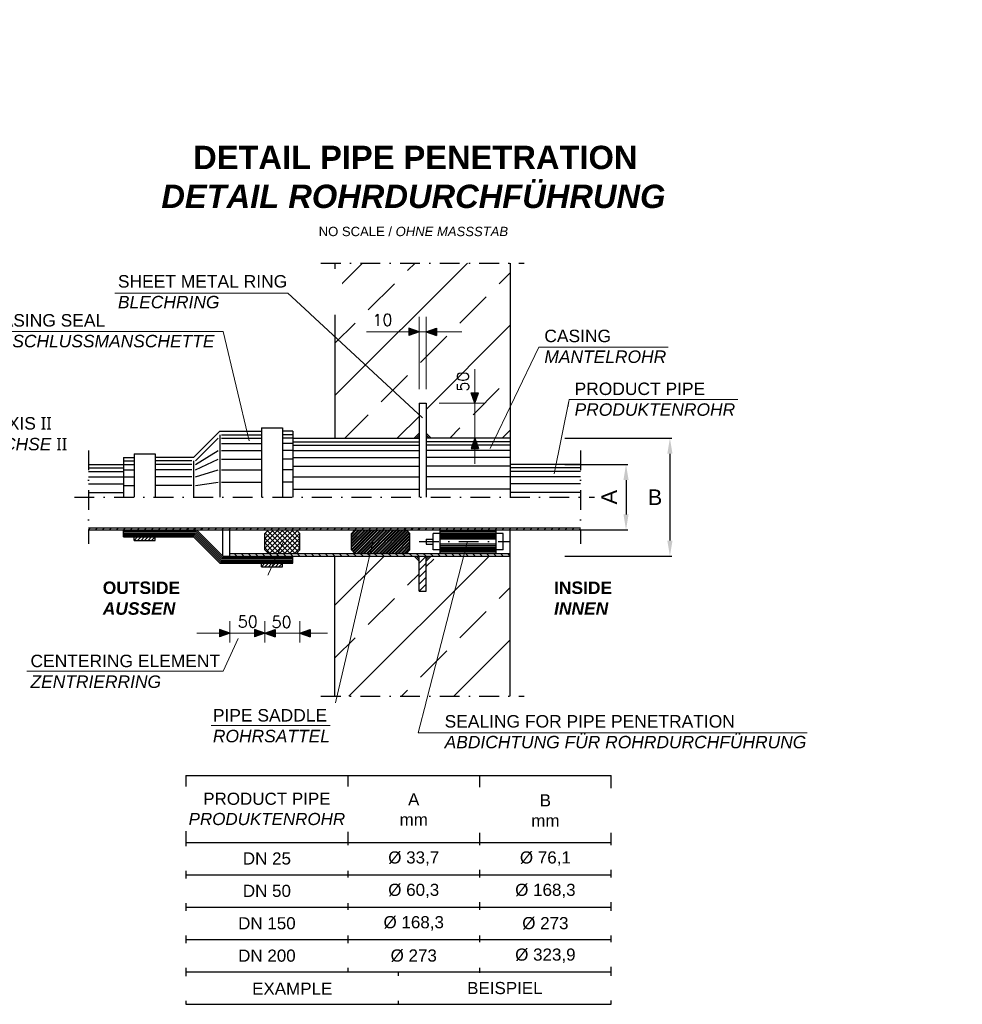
# Model space of a CAD drawing. Header units: millimetres. Extents: x -48448 to 452754, y -13941 to 17062.
# Tile 35 of 256: x -5018 to 1033, y -7726 to -1403. Entities that reach past the tile are written whole.
import ezdxf

# ---------------------------------------------------------------- set-up
doc = ezdxf.new("R2010")
doc.units = ezdxf.units.MM
doc.linetypes.add('ACAD_ISO10W100', pattern=[18, 12, -3, 0, -3])
doc.linetypes.add('DASHDOT', pattern=[25.4, 12.7, -6.35, 0, -6.35])
doc.layers.add('Beschriftung', color=7, linetype='Continuous')
doc.layers.add('Detail Rohrdurchführung', color=7, linetype='Continuous')
doc.styles.add('Arial_Standard', font='arial.ttf')
doc.styles.add('LBB3.5M1000', font='isocp.shx', dxfattribs={"height": 3.5})
doc.styles.add('ROMANS', font='ROMANS', dxfattribs={"height": 0.2})
doc.dimstyles.new('DIN', dxfattribs={"dimtxt": 2.5, "dimasz": 2.5, "dimexe": 1.25, "dimexo": 0.625, "dimtad": 1, "dimtih": 1, "dimdec": 4, "dimdsep": 46, "dimlunit": 6, "dimtxsty": 'Standard', "dimcen": 2.5, "dimadec": 0, "dimazin": 0, "dimtfac": 1, "dimtdec": 4, "dimtmove": 0, "dimatfit": 3, "dimfxl": 0, "dimtvp": 1, "dimtolj": 1, "dimtzin": 0, "dimarcsym": 0})

# ---------------------------------------------------------------- blocks, each defined once
blk = doc.blocks.new('*D68')
at = {"layer": 'DEFPOINTS', "color": 0, "linetype": 'Continuous', "ltscale": 10, "transparency": 16777216}
for p in [(-1868.9, -4090.4), (-1868.9, -4847.7), (-844.1, -4847.7)]:
    blk.add_point(p, dxfattribs=at)
at = {"layer": 'Detail Rohrdurchführung', "color": 0, "linetype": 'Continuous', "lineweight": -2, "ltscale": 10, "transparency": 16777216}
for p, q in [((-1518.9, -4090.4), (-831.6, -4090.4)), ((-844.1, -4190.4), (-844.1, -4747.7)), ((-1518.9, -4847.7), (-831.6, -4847.7))]:
    blk.add_line(p, q, dxfattribs=at)
at = {"layer": 'Detail Rohrdurchführung', "color": 0, "linetype": 'Continuous', "ltscale": 10, "transparency": 16777216}
for points in [[(-860.8, -4190.4), (-827.5, -4190.4), (-844.1, -4090.4)], [(-860.8, -4747.7), (-827.5, -4747.7), (-844.1, -4847.7)]]:
    blk.add_solid(points, dxfattribs=at)
at = {"layer": 'Detail Rohrdurchführung', "color": 0, "linetype": 'Continuous', "lineweight": 5, "ltscale": 10, "transparency": 16777216, "insert": (-939.8, -4469.1), "char_height": 100, "attachment_point": 5, "style": 'Arial_Standard'}
blk.add_mtext('\\A1;B', dxfattribs=at)
blk = doc.blocks.new('*D67')
at = {"layer": 'DEFPOINTS', "color": 0, "linetype": 'Continuous', "ltscale": 10, "transparency": 16777216}
for p in [(-1868.9, -4258.9), (-1868.9, -4679.2), (-1125.7, -4679.2)]:
    blk.add_point(p, dxfattribs=at)
at = {"layer": 'Detail Rohrdurchführung', "color": 0, "linetype": 'Continuous', "lineweight": -2, "ltscale": 10, "transparency": 16777216}
for p, q in [((-1518.9, -4258.9), (-1113.2, -4258.9)), ((-1125.7, -4358.9), (-1125.7, -4579.2)), ((-1518.9, -4679.2), (-1113.2, -4679.2))]:
    blk.add_line(p, q, dxfattribs=at)
at = {"layer": 'Detail Rohrdurchführung', "color": 0, "linetype": 'Continuous', "ltscale": 10, "transparency": 16777216}
for points in [[(-1142.3, -4358.9), (-1109, -4358.9), (-1125.7, -4258.9)], [(-1142.3, -4579.2), (-1109, -4579.2), (-1125.7, -4679.2)]]:
    blk.add_solid(points, dxfattribs=at)
at = {"layer": 'Detail Rohrdurchführung', "color": 0, "linetype": 'Continuous', "lineweight": 5, "ltscale": 10, "transparency": 16777216, "insert": (-1234.6, -4469.1), "char_height": 100, "attachment_point": 5, "rotation": 90, "style": 'Arial_Standard'}
blk.add_mtext('\\A1;A', dxfattribs=at)

msp = doc.modelspace()

# ---------------------------------------------------------------- hatches: boundary and pattern name
at = {"layer": 'Detail Rohrdurchführung', "linetype": 'Continuous'}
h = msp.add_hatch(color=256, dxfattribs=at)
h.paths.add_polyline_path([(-2453.868, -3406.377), (-2519.425, -3406.377), (-2519.431, -3430.053)])
h.paths.add_polyline_path([(-2519.419, -3382.668), (-2519.425, -3406.377), (-2453.868, -3406.377)])
h = msp.add_hatch(color=256, dxfattribs=at)
h.paths.add_polyline_path([(-2408.868, -3406.377), (-2343.312, -3406.377), (-2343.305, -3430.053)])
h.paths.add_polyline_path([(-2343.318, -3382.668), (-2343.312, -3406.377), (-2408.868, -3406.377)])
h = msp.add_hatch(color=256, dxfattribs=at)
h.paths.add_polyline_path([(-2096.463, -3865.397), (-2096.463, -3799.84), (-2072.788, -3799.834)])
h.paths.add_polyline_path([(-2120.173, -3799.847), (-2096.463, -3799.84), (-2096.463, -3865.397)])
at = {"layer": 'Detail Rohrdurchführung'}
h = msp.add_hatch(dxfattribs=at)
h.set_pattern_fill('ANSI32', color=256, scale=1.5, style=0)
h.set_pattern_definition([(45, (-29585.703, -17701.689), (-10.102788, 10.102788), []), (45, (-29578.968, -17701.689), (-10.102788, 10.102788), [])])
h.paths.add_polyline_path([(-2865.462, -4679.222), (-2887.962, -4701.722), (-2887.962, -4807.247), (-2865.462, -4829.747), (-2535.462, -4829.747), (-2512.962, -4807.247), (-2512.962, -4701.722), (-2535.462, -4679.222)])
at = {"layer": 'Detail Rohrdurchführung', "linetype": 'Continuous'}
h = msp.add_hatch(color=256, dxfattribs=at)
h.paths.add_polyline_path([(-3668.874, -5342.747), (-3734.431, -5342.747), (-3734.437, -5366.423)])
h.paths.add_polyline_path([(-3734.425, -5319.038), (-3734.431, -5342.747), (-3668.874, -5342.747)])
h = msp.add_hatch(color=256, dxfattribs=at)
h.paths.add_polyline_path([(-3443.874, -5342.747), (-3509.431, -5342.747), (-3509.437, -5366.423)])
h.paths.add_polyline_path([(-3509.425, -5319.038), (-3509.431, -5342.747), (-3443.874, -5342.747)])
h = msp.add_hatch(color=256, dxfattribs=at)
h.paths.add_polyline_path([(-3443.874, -5342.747), (-3378.318, -5342.747), (-3378.311, -5366.423)])
h.paths.add_polyline_path([(-3378.324, -5319.038), (-3378.318, -5342.747), (-3443.874, -5342.747)])
h = msp.add_hatch(color=256, dxfattribs=at)
h.paths.add_polyline_path([(-3218.874, -5342.747), (-3153.318, -5342.747), (-3153.311, -5366.423)])
h.paths.add_polyline_path([(-3153.324, -5319.038), (-3153.318, -5342.747), (-3218.874, -5342.747)])

# ---------------------------------------------------------------- linework, layer by layer
at = {"linetype": 'ACAD_ISO10W100', "lineweight": 18, "ltscale": 10}
msp.add_line((-5993.216, -4063.676), (-4742.027, -4063.676), dxfattribs=at)
at = {"layer": 'Detail Rohrdurchführung', "linetype": 'DASHDOT', "ltscale": 10}
for p, q in [((-3083.874, -2965.397), (-1778.871, -2965.397)), ((-2453.868, -4754.486), (-1868.874, -4754.477)), ((-3083.874, -5747.747), (-1778.871, -5747.747))]:
    msp.add_line(p, q, dxfattribs=at)
at = {"layer": 'Detail Rohrdurchführung', "linetype": 'Continuous', "lineweight": 5, "ltscale": 10}
for p, q in [((-2453.868, -3775.397), (-2453.868, -3310.397)), ((-2408.868, -3775.397), (-2408.868, -3310.397)), ((-2792.178, -3406.377), (-2179.353, -3406.377)), ((-2036.463, -3865.397), (-2324.901, -3865.397)), ((-3532.577, -5200.432), (-3325.211, -4754.485)), ((-2803.846, -4987.847), (-2750.132, -4756.441)), ((-2893.909, -5375.845), (-2803.846, -4987.847)), ((-3668.874, -5402.747), (-3668.874, -5016.497)), ((-3443.874, -5402.747), (-3443.874, -5016.497)), ((-3218.874, -5402.747), (-3218.874, -5016.497)), ((-3880.953, -5342.747), (-3042.441, -5342.747)), ((-3023.946, -5936.059), (-2893.909, -5375.845))]:
    msp.add_line(p, q, dxfattribs=at)
at = {"layer": 'Detail Rohrdurchführung', "linetype": 'Continuous'}
for p, q in [((-2519.419, -3382.668), (-2519.431, -3430.053)), ((-2453.868, -3406.377), (-2519.431, -3430.053)), ((-2453.868, -3406.377), (-2519.419, -3382.668)), ((-2408.868, -3406.377), (-2343.318, -3382.668)), ((-2408.868, -3406.377), (-2343.305, -3430.053)), ((-2343.318, -3382.668), (-2343.305, -3430.053)), ((-2120.173, -3799.847), (-2072.788, -3799.834)), ((-2096.463, -3865.397), (-2120.173, -3799.847)), ((-2096.463, -3865.397), (-2072.788, -3799.834)), ((-3734.425, -5319.038), (-3734.437, -5366.423)), ((-3668.874, -5342.747), (-3734.437, -5366.423)), ((-3668.874, -5342.747), (-3734.425, -5319.038)), ((-3509.425, -5319.038), (-3509.437, -5366.423)), ((-3443.874, -5342.747), (-3509.437, -5366.423)), ((-3443.874, -5342.747), (-3509.425, -5319.038)), ((-3443.874, -5342.747), (-3378.324, -5319.038)), ((-3443.874, -5342.747), (-3378.311, -5366.423)), ((-3378.324, -5319.038), (-3378.311, -5366.423)), ((-3218.874, -5342.747), (-3153.324, -5319.038)), ((-3218.874, -5342.747), (-3153.311, -5366.423)), ((-3153.324, -5319.038), (-3153.311, -5366.423)), ((-3950.867, -7517.602), (-1220.867, -7517.602))]:
    msp.add_line(p, q, dxfattribs=at)
at = {"layer": 'Detail Rohrdurchführung', "linetype": 'Continuous', "ltscale": 10}
for p, q in [((-2453.868, -3865.397), (-2408.868, -3865.397)), ((-3466.374, -4022.897), (-3331.374, -4022.897)), ((-4576.038, -4666.172), (-1418.871, -4666.172)), ((-4576.038, -4679.222), (-4562.988, -4666.172)), ((-4531.038, -4679.222), (-4517.988, -4666.172)), ((-4486.038, -4679.222), (-4472.988, -4666.172)), ((-4441.038, -4679.222), (-4427.988, -4666.172)), ((-4396.038, -4679.222), (-4382.988, -4666.172)), ((-4351.038, -4679.222), (-4337.988, -4666.172)), ((-4306.038, -4679.222), (-4292.988, -4666.172)), ((-4261.038, -4679.222), (-4247.988, -4666.172)), ((-4216.038, -4679.222), (-4202.988, -4666.172)), ((-4171.038, -4679.222), (-4157.988, -4666.172)), ((-4126.038, -4679.222), (-4112.988, -4666.172)), ((-4081.038, -4679.222), (-4067.988, -4666.172)), ((-4036.038, -4679.222), (-4022.988, -4666.172)), ((-3991.038, -4679.222), (-3977.988, -4666.172)), ((-3946.038, -4679.222), (-3932.988, -4666.172)), ((-3901.038, -4679.222), (-3887.988, -4666.172)), ((-3856.038, -4679.222), (-3842.988, -4666.172)), ((-3811.038, -4679.222), (-3797.988, -4666.172)), ((-3766.038, -4679.222), (-3752.988, -4666.172)), ((-3721.038, -4679.222), (-3707.988, -4666.172)), ((-3676.038, -4679.222), (-3662.988, -4666.172)), ((-3631.038, -4679.222), (-3617.988, -4666.172)), ((-3586.038, -4679.222), (-3572.988, -4666.172)), ((-3541.038, -4679.222), (-3527.988, -4666.172)), ((-3496.038, -4679.222), (-3482.988, -4666.172)), ((-3451.038, -4679.222), (-3437.988, -4666.172)), ((-3406.038, -4679.222), (-3392.988, -4666.172)), ((-3361.038, -4679.222), (-3347.988, -4666.172)), ((-3316.038, -4679.222), (-3302.988, -4666.172)), ((-3271.038, -4679.222), (-3257.988, -4666.172)), ((-3226.038, -4679.222), (-3212.988, -4666.172)), ((-3181.038, -4679.222), (-3167.988, -4666.172)), ((-3136.038, -4679.222), (-3122.988, -4666.172)), ((-3091.038, -4679.222), (-3077.988, -4666.172)), ((-3046.038, -4679.222), (-3032.988, -4666.172)), ((-3001.038, -4679.222), (-2987.988, -4666.172)), ((-2956.038, -4679.222), (-2942.988, -4666.172)), ((-2911.038, -4679.222), (-2897.988, -4666.172)), ((-2866.038, -4679.222), (-2852.988, -4666.172)), ((-2821.038, -4679.222), (-2807.988, -4666.172)), ((-2776.038, -4679.222), (-2762.988, -4666.172)), ((-2731.038, -4679.222), (-2717.988, -4666.172)), ((-2686.038, -4679.222), (-2672.988, -4666.172)), ((-2641.038, -4679.222), (-2627.988, -4666.172)), ((-2596.038, -4679.222), (-2582.988, -4666.172)), ((-2551.038, -4679.222), (-2537.988, -4666.172)), ((-2506.038, -4679.222), (-2492.988, -4666.172)), ((-2461.038, -4679.222), (-2447.988, -4666.172)), ((-2416.038, -4679.222), (-2402.988, -4666.172)), ((-2371.038, -4679.222), (-2357.988, -4666.172)), ((-2326.038, -4679.222), (-2312.988, -4666.172)), ((-2281.038, -4679.222), (-2267.988, -4666.172)), ((-2236.038, -4679.222), (-2222.988, -4666.172)), ((-2191.038, -4679.222), (-2177.988, -4666.172)), ((-2146.038, -4679.222), (-2132.988, -4666.172)), ((-2101.038, -4679.222), (-2087.988, -4666.172)), ((-2056.038, -4679.222), (-2042.988, -4666.172)), ((-2011.038, -4679.222), (-1997.988, -4666.172)), ((-1966.038, -4679.222), (-1952.988, -4666.172)), ((-1921.038, -4679.222), (-1907.988, -4666.172)), ((-1876.038, -4679.222), (-1862.988, -4666.172)), ((-1831.038, -4679.222), (-1817.988, -4666.172)), ((-1786.038, -4679.222), (-1772.988, -4666.172)), ((-1741.038, -4679.222), (-1727.988, -4666.172)), ((-1696.038, -4679.222), (-1682.988, -4666.172)), ((-1651.038, -4679.222), (-1637.988, -4666.172)), ((-1606.038, -4679.222), (-1592.988, -4666.172)), ((-1561.038, -4679.222), (-1547.988, -4666.172)), ((-1516.038, -4679.222), (-1502.988, -4666.172)), ((-1471.038, -4679.222), (-1457.988, -4666.172)), ((-1426.038, -4679.222), (-1418.871, -4672.055)), ((-4576.038, -4679.222), (-1418.871, -4679.222)), ((-4351.038, -4724.222), (-4351.038, -4679.222)), ((-4351.038, -4688.222), (-3886.128, -4688.222)), ((-4351.038, -4697.222), (-3889.854, -4697.222)), ((-4351.038, -4706.222), (-3893.586, -4706.222)), ((-4351.038, -4715.222), (-3897.312, -4715.222)), ((-4351.038, -4724.222), (-3901.038, -4724.222)), ((-4283.538, -4746.722), (-4283.538, -4724.222)), ((-4283.538, -4746.722), (-4261.038, -4724.222)), ((-4261.038, -4746.722), (-4238.538, -4724.222)), ((-4238.538, -4746.722), (-4216.038, -4724.222)), ((-4216.038, -4746.722), (-4193.538, -4724.222)), ((-4193.538, -4746.722), (-4171.038, -4724.222)), ((-4171.038, -4746.722), (-4148.538, -4724.222)), ((-4148.538, -4746.722), (-4148.538, -4724.222)), ((-3732.513, -4892.747), (-3901.038, -4724.222)), ((-3728.787, -4883.747), (-3897.312, -4715.222)), ((-3725.061, -4874.747), (-3893.586, -4706.222)), ((-3721.329, -4865.747), (-3889.854, -4697.222)), ((-3717.603, -4856.747), (-3886.128, -4688.222)), ((-3713.874, -4847.747), (-3882.399, -4679.222)), ((-3713.874, -4847.747), (-3713.874, -4679.222)), ((-3668.874, -4847.747), (-3668.874, -4679.222)), ((-3443.874, -4701.722), (-3421.374, -4679.222)), ((-3443.874, -4733.543), (-3389.553, -4679.222)), ((-3443.874, -4765.361), (-3357.735, -4679.222)), ((-3443.874, -4797.182), (-3325.914, -4679.222)), ((-3443.874, -4807.247), (-3443.874, -4701.722)), ((-3345.405, -4829.747), (-3443.874, -4731.281)), ((-3313.587, -4829.747), (-3442.74, -4700.594)), ((-3432.996, -4818.125), (-3294.096, -4679.222)), ((-3281.766, -4829.747), (-3426.831, -4684.682)), ((-3411.648, -4828.597), (-3262.277, -4679.222)), ((-3249.948, -4829.747), (-3400.473, -4679.222)), ((-3380.982, -4829.747), (-3235.914, -4684.682)), ((-3229.749, -4818.125), (-3368.652, -4679.222)), ((-3349.161, -4829.747), (-3220.005, -4700.591)), ((-3218.874, -4797.182), (-3336.834, -4679.222)), ((-3316.596, -4829), (-3218.874, -4731.278)), ((-3218.874, -4765.364), (-3305.013, -4679.222)), ((-3218.874, -4733.543), (-3273.195, -4679.222)), ((-3218.874, -4701.722), (-3241.374, -4679.222)), ((-3218.874, -4807.247), (-3218.874, -4701.722)), ((-2887.962, -4701.722), (-2865.462, -4679.222)), ((-2887.962, -4807.247), (-2887.962, -4701.722)), ((-2512.962, -4701.722), (-2535.462, -4679.222)), ((-2512.962, -4807.247), (-2512.962, -4701.722)), ((-2408.871, -4737.611), (-2363.871, -4737.611)), ((-2408.871, -4737.611), (-2408.871, -4771.358)), ((-2363.871, -4807.247), (-2363.871, -4701.722)), ((-2318.871, -4701.722), (-2363.871, -4701.722)), ((-2318.88, -4683.611), (-1958.877, -4683.602)), ((-2318.88, -4692.611), (-1958.877, -4692.602)), ((-2318.88, -4701.611), (-1958.877, -4701.602)), ((-2318.88, -4710.611), (-1958.877, -4710.602)), ((-2318.88, -4719.611), (-1958.877, -4719.602)), ((-2318.88, -4728.611), (-1958.877, -4728.602)), ((-2318.871, -4829.747), (-2318.871, -4679.222)), ((-1958.874, -4737.602), (-2318.871, -4737.608)), ((-1958.871, -4829.747), (-1958.871, -4679.222)), ((-1913.871, -4701.722), (-1958.871, -4701.722)), ((-1913.871, -4807.247), (-1913.871, -4701.722)), ((-1868.871, -5747.747), (-1868.871, -4679.222)), ((-4283.538, -4746.722), (-4148.538, -4746.722)), ((-3377.226, -4829.747), (-3443.874, -4763.099)), ((-3409.044, -4829.747), (-3443.874, -4794.92)), ((-3285.522, -4829.747), (-3218.874, -4763.099)), ((-3253.704, -4829.747), (-3218.874, -4794.917)), ((-2408.871, -4771.358), (-2363.871, -4771.358)), ((-2318.874, -4780.355), (-1958.871, -4780.346)), ((-2318.874, -4789.355), (-1958.871, -4789.346)), ((-2318.874, -4798.355), (-1958.871, -4798.346)), ((-1958.871, -4771.349), (-2318.871, -4771.355)), ((-3721.329, -4865.747), (-3263.874, -4865.747)), ((-3717.603, -4856.747), (-3263.874, -4856.747)), ((-3713.874, -4847.747), (-1868.871, -4847.747)), ((-3668.874, -4829.747), (-1868.871, -4829.747)), ((-3623.874, -4847.747), (-3641.874, -4829.747)), ((-3578.874, -4847.747), (-3596.874, -4829.747)), ((-3533.874, -4847.747), (-3551.874, -4829.747)), ((-3488.874, -4847.747), (-3506.874, -4829.747)), ((-3443.874, -4847.747), (-3461.874, -4829.747)), ((-3421.374, -4829.747), (-3443.874, -4807.247)), ((-3398.874, -4847.747), (-3416.874, -4829.747)), ((-3353.874, -4847.747), (-3371.874, -4829.747)), ((-3308.874, -4847.747), (-3326.874, -4829.747)), ((-3263.874, -4847.747), (-3281.874, -4829.747)), ((-3263.874, -4892.747), (-3263.874, -4847.747)), ((-3241.374, -4829.747), (-3218.874, -4807.247)), ((-3218.874, -4847.747), (-3236.874, -4829.747)), ((-3173.874, -4847.747), (-3191.874, -4829.747)), ((-3128.874, -4847.747), (-3146.874, -4829.747)), ((-3083.874, -4847.747), (-3101.874, -4829.747)), ((-3038.874, -4847.747), (-3056.874, -4829.747)), ((-2993.874, -4847.747), (-3011.874, -4829.747)), ((-2993.874, -5747.747), (-2993.874, -4847.747)), ((-2948.874, -4847.747), (-2966.874, -4829.747)), ((-2903.874, -4847.747), (-2921.874, -4829.747)), ((-2865.462, -4829.747), (-2887.962, -4807.247)), ((-2858.874, -4847.747), (-2876.874, -4829.747)), ((-2813.874, -4847.747), (-2831.874, -4829.747)), ((-2768.874, -4847.747), (-2786.874, -4829.747)), ((-2723.874, -4847.747), (-2741.874, -4829.747)), ((-2678.871, -4847.747), (-2696.871, -4829.747)), ((-2633.871, -4847.747), (-2651.871, -4829.747)), ((-2588.871, -4847.747), (-2606.871, -4829.747)), ((-2543.871, -4847.747), (-2561.871, -4829.747)), ((-2535.462, -4829.747), (-2512.962, -4807.247)), ((-2498.871, -4847.747), (-2516.871, -4829.747)), ((-2453.868, -4879.565), (-2485.689, -4847.747)), ((-2453.868, -4866.833), (-2472.957, -4847.747)), ((-2453.871, -4847.747), (-2471.871, -4829.747)), ((-2453.868, -4854.107), (-2460.228, -4847.747)), ((-2453.868, -5072.747), (-2453.868, -4847.747)), ((-2408.868, -4847.747), (-2453.868, -4892.747)), ((-2408.871, -4847.747), (-2426.871, -4829.747)), ((-2408.868, -5072.747), (-2408.868, -4847.747)), ((-2408.868, -4879.565), (-2377.047, -4847.747)), ((-2408.868, -4866.833), (-2389.779, -4847.747)), ((-2408.868, -4854.107), (-2402.508, -4847.747)), ((-2363.871, -4847.747), (-2381.871, -4829.747)), ((-2318.871, -4807.247), (-2363.871, -4807.247)), ((-2318.871, -4847.747), (-2336.871, -4829.747)), ((-2318.874, -4807.355), (-1958.871, -4807.346)), ((-2318.874, -4816.355), (-1958.871, -4816.346)), ((-2318.874, -4825.355), (-1958.871, -4825.346)), ((-2273.871, -4847.747), (-2291.871, -4829.747)), ((-2228.871, -4847.747), (-2246.871, -4829.747)), ((-2183.871, -4847.747), (-2201.871, -4829.747)), ((-2138.871, -4847.747), (-2156.871, -4829.747)), ((-2093.871, -4847.747), (-2111.871, -4829.747)), ((-2048.871, -4847.747), (-2066.871, -4829.747)), ((-2003.871, -4847.747), (-2021.871, -4829.747)), ((-1958.871, -4847.747), (-1976.871, -4829.747)), ((-1913.871, -4807.247), (-1958.871, -4807.247)), ((-1913.871, -4847.747), (-1931.871, -4829.747)), ((-1868.871, -4847.747), (-1886.871, -4829.747)), ((-3732.513, -4892.747), (-3263.874, -4892.747)), ((-3728.787, -4883.747), (-3263.874, -4883.747)), ((-3725.061, -4874.747), (-3263.874, -4874.747)), ((-3466.374, -4915.247), (-3466.374, -4892.747)), ((-3466.374, -4915.247), (-3443.874, -4892.747)), ((-3466.374, -4915.247), (-3331.374, -4915.247)), ((-3443.874, -4915.247), (-3421.374, -4892.747)), ((-3421.374, -4915.247), (-3398.874, -4892.747)), ((-3398.874, -4915.247), (-3376.374, -4892.747)), ((-3376.374, -4915.247), (-3353.874, -4892.747)), ((-3353.874, -4915.247), (-3331.374, -4892.747)), ((-3331.374, -4915.247), (-3331.374, -4892.747)), ((-2408.868, -4892.747), (-2453.868, -4937.747)), ((-2408.868, -4937.747), (-2453.868, -4982.747)), ((-2408.868, -4982.747), (-2453.868, -5027.747)), ((-2408.868, -5027.747), (-2453.868, -5072.747)), ((-2453.868, -5072.747), (-2408.868, -5072.747)), ((-3950.867, -6256.602), (-1220.867, -6256.602)), ((-3950.867, -6685.602), (-1220.867, -6685.602))]:
    msp.add_line(p, q, dxfattribs=at)
at = {"layer": 'Detail Rohrdurchführung', "ltscale": 10}
for p, q in [((-2585.867, -7725.602), (-2585.867, -7517.602)), ((-3950.867, -7725.602), (-1220.867, -7725.602))]:
    msp.add_line(p, q, dxfattribs=at)

# ---------------------------------------------------------------- texts
at = {"insert": (-7473.366, -2341.039), "char_height": 120, "width": 195.94711, "attachment_point": 1, "style": 'LBB3.5M1000', "bg_fill": 2}
msp.add_mtext('\\pi47.673;{\\fArial|b1|i0|c0|p34;D}', dxfattribs=at)
at = {"layer": 'Beschriftung', "attachment_point": 1, "style": 'LBB3.5M1000', "bg_fill": 2}
for s, insert, char_height, width in [('\\pi74.897;{\\fArial|b1|i0|c0|p34;GROUND PLAN\\L\\P\\pi221.06;\\fArial|b1|i1|c0|p34;\\lGRUNDRISS}', (-18332.719, -1169.659), 150, 1682.94636), ('{\\fArial|b0|i0|c0|p34;\\C256;CASING SEAL\\P\\fArial|b0|i1|c0|p34;ABSCHLUSSMANSCHETTE}', (-5214.058, -3293.384), 80, 1397.41521), ('{\\fArial|b0|i0|c0|p34;CASING\\P\\fArial|b0|i1|c0|p34;MANTELROHR}', (-1650.05, -3393.482), 80, 1397.41521), ('{\\fArial|b0|i0|c0|p34;PRODUCT PIPE\\P\\fArial|b0|i1|c0|p34;PRODUKTENROHR}', (-1455.83, -3733.012), 80, 1397.41521), ('{\\fArial|b1|i0|c0|p34;INSIDE\\P\\fArial|b1|i1|c0|p34;INNEN}', (-1587.594, -5010.605), 80, 1397.41521), ('{\\fArial|b0|i0|c0|p34;CENTERING ELEMENT\\P\\fArial|b0|i1|c0|p34;ZENTRIERRING}', (-4948.224, -5480.443), 80, 1397.41521), ('\\pi204.36;{\\fArial|b0|i0|c0|p34;EMERGENCY EXIT\\P\\pi304.68;\\fArial|b0|i1|c0|p34;NOTAUSGANG}', (-18577.721, -6956.755), 80, 1397.41521)]:
    msp.add_mtext(s, dxfattribs=dict(at, insert=insert, char_height=char_height, width=width))
at = {"layer": 'Detail Rohrdurchführung', "linetype": 'Continuous', "ltscale": 10, "style": 'ROMANS'}
for s, p in [('10', (-2753.46, -3367.827)), ('50', (-3617.931, -5304.995)), ('50', (-3400.761, -5308.388))]:
    msp.add_text(s, height=75, dxfattribs=at).set_placement(p)
msp.add_text('50', height=75, rotation=90, dxfattribs=at).set_placement((-2135.064, -3791.048))

# ---------------------------------------------------------------- next in the draw order: linework, layer by layer
at = {"layer": 'Detail Rohrdurchführung', "linetype": 'Continuous', "lineweight": 5, "ltscale": 10}
for p, q in [((-5237.957, -3405.692), (-3711.835, -3405.692)), ((-1684.933, -3505.772), (-855.798, -3505.772)), ((-1490.713, -3840.916), (-408.942, -3840.916)), ((-3711.835, -5585.93), (-3614.485, -5376.576)), ((-4970.749, -5585.93), (-3711.835, -5585.93))]:
    msp.add_line(p, q, dxfattribs=at)
at = {"layer": 'Detail Rohrdurchführung', "linetype": 'Continuous', "ltscale": 10}
for p, q in [((-3950.867, -6256.602), (-3950.867, -7725.602)), ((-2910.867, -6256.602), (-2910.867, -7517.602)), ((-1220.867, -7725.602), (-1220.867, -6256.602)), ((-2065.867, -6263.102), (-2065.867, -7524.102)), ((-3950.867, -6893.602), (-1220.867, -6893.602)), ((-3950.867, -7101.602), (-1220.867, -7101.602))]:
    msp.add_line(p, q, dxfattribs=at)
at = {"layer": 'Detail Rohrdurchführung', "linetype": 'Continuous'}
msp.add_line((-3950.867, -7309.602), (-1220.867, -7309.602), dxfattribs=at)
msp.add_line((-3950.867, -7309.602), (-1220.867, -7309.602), dxfattribs=at)

# ---------------------------------------------------------------- next in the draw order: texts
at = {"insert": (-5833.988, -2341.039), "char_height": 120, "width": 195.94711, "attachment_point": 1, "style": 'LBB3.5M1000', "bg_fill": 2}
msp.add_mtext('\\pi47.673;{\\fArial|b1|i0|c0|p34;D}', dxfattribs=at)
at = {"layer": 'Beschriftung', "char_height": 80, "attachment_point": 1, "style": 'LBB3.5M1000', "bg_fill": 2}
for s, insert, width in [('{\\fArial|b0|i0|c0|p34;TANK AXIS \\fSegoe UI|b0|i0|c0|p34;II\\fArial|b0|i0|c0|p34;\\P\\fArial|b0|i1|c0|p34;TANKACHSE \\fSegoe UI|b0|i0|c0|p34;II}', (-5497.288, -3954.709), 797.3307), ('{\\fArial|b1|i0|c0|p34;OUTSIDE\\P\\fArial|b1|i1|c0|p34;AUSSEN}', (-4484.435, -5010.605), 1397.41521), ('{\\fArial|b0|i0|c0|p34;\\C256;PIPE SADDLE\\P\\fArial|b0|i1|c0|p34;ROHRSATTEL}', (-3777.485, -5829.665), 1397.41521)]:
    msp.add_mtext(s, dxfattribs=dict(at, insert=insert, width=width))

# ---------------------------------------------------------------- next in the draw order: linework, layer by layer
at = {"layer": 'Detail Rohrdurchführung', "linetype": 'Continuous', "lineweight": 5, "ltscale": 10}
msp.add_line((-3789.049, -5936.059), (-3023.946, -5936.059), dxfattribs=at)

# ---------------------------------------------------------------- next in the draw order: texts
at = {"layer": 'Beschriftung', "attachment_point": 1, "style": 'LBB3.5M1000', "bg_fill": 2}
for s, insert, char_height, width in [('\\pi387.94;{\\fArial|b1|i0|c0|p34;SECTION\\L\\P\\pi383.65;\\fArial|b1|i1|c0|p34;\\lSCHNITT}', (-8854.021, -4143.164), 150, 1682.94636), ('{\\fArial|b0|i0|c0|p34;\\C256;SEALING FOR PIPE PENETRATION\\P\\fArial|b0|i1|c0|p34;ABDICHTUNG FÜR ROHRDURCHFÜHRUNG}', (-2290.099, -5868.355), 80, 2356.5487)]:
    msp.add_mtext(s, dxfattribs=dict(at, insert=insert, char_height=char_height, width=width))
at = {"layer": 'Detail Rohrdurchführung', "char_height": 78, "attachment_point": 5, "style": 'LBB3.5M1000', "bg_fill": 2}
for s, insert, width in [('{\\fArial|b0|i0|c0|p34;PRODUCT PIPE\\P\\fArial|b0|i1|c0|p34;PRODUKTENROHR}', (-3430.867, -6471.102), 1040), ('{\\fArial|b0|i0|c0|p34;\\C256;DN 25}', (-3430.867, -6789.602), 1040), ('{\\fArial|b0|i0|c0|p34;\\C256;DN 50}', (-3430.867, -6997.602), 1040), ('{\\fArial|b0|i0|c0|p34;\\C256;DN 150}', (-3430.867, -7205.602), 1040), ('{\\fArial|b0|i0|c0|p34;\\C256;DN 200}', (-3430.867, -7413.602), 1040), ('{\\fArial|b0|i0|c0|p34;EXAMPLE}', (-3268.367, -7624.852), 1365)]:
    msp.add_mtext(s, dxfattribs=dict(at, insert=insert, width=width))

# ---------------------------------------------------------------- next in the draw order: hatches: boundary and pattern name
at = {"layer": 'Detail Rohrdurchführung', "lineweight": 13}
h = msp.add_hatch(dxfattribs=at)
h.set_pattern_fill('ANSI33', color=256, scale=75, style=0)
h.set_pattern_definition([(45, (-12968.17, 1026.73), (-336.76, 336.76), []), (45, (-12631.4, 1026.73), (-336.76, 336.76), [238.125, -119.062])])
h.paths.add_polyline_path([(-2803.846, -4987.847), (-2771.326, -4847.747), (-2993.874, -4847.747), (-2993.874, -5747.747), (-2980.235, -5747.747), (-2893.909, -5375.845)])
h.paths.add_polyline_path([(-1868.871, -4847.747), (-2377.047, -4847.747), (-2408.868, -4879.565), (-2408.868, -5072.747), (-2453.868, -5072.747), (-2453.868, -4879.565), (-2485.689, -4847.747), (-2771.326, -4847.747), (-2803.846, -4987.847), (-2893.909, -5375.845), (-2980.235, -5747.747), (-1868.871, -5747.747)])
h.paths.add_polyline_path([(-2993.874, -3438.574), (-2993.874, -4090.397), (-2485.686, -4090.397), (-2453.868, -4058.576), (-2453.868, -3939.512)], flags=17)
h.paths.add_polyline_path([(-1868.871, -2965.397), (-2993.874, -2965.397), (-2993.874, -3438.574), (-2453.868, -3939.512), (-2453.868, -3865.397), (-2408.868, -3865.397), (-2408.868, -4058.576), (-2377.047, -4090.397), (-2096.463, -4090.397), (-2096.463, -3865.397), (-2120.173, -3799.847), (-2072.788, -3799.834), (-2096.463, -3865.397), (-2096.463, -4087.924), (-2095.57, -4090.397), (-1868.871, -4090.397)])
h.paths.add_polyline_path([(-2519.419, -3346.688), (-2453.868, -3370.397), (-2408.868, -3370.397), (-2343.318, -3346.688), (-2343.305, -3394.073), (-2408.868, -3370.397), (-2453.868, -3370.397), (-2519.431, -3394.073)], flags=16)
h.paths.add_polyline_path([(-2750.782, -3350.597), (-2602.567, -3350.597), (-2602.567, -3238.097), (-2750.782, -3238.097)], flags=24)
h.paths.add_polyline_path([(-2116.314, -3799.084), (-2116.314, -3640.155), (-2228.814, -3640.155), (-2228.814, -3799.084)], flags=24)
at = {"layer": 'Detail Rohrdurchführung', "linetype": 'Continuous'}
h = msp.add_hatch(color=256, dxfattribs=at)
h.paths.add_polyline_path([(-2096.463, -4090.397), (-2096.463, -4155.954), (-2072.788, -4155.96)])
h.paths.add_polyline_path([(-2120.173, -4155.948), (-2096.463, -4155.954), (-2096.463, -4090.397)])

# ---------------------------------------------------------------- next in the draw order: linework, layer by layer
at = {"layer": 'Detail Rohrdurchführung', "linetype": 'Continuous', "ltscale": 10}
for p, q in [((-2993.874, -2965.397), (-2993.874, -4090.397)), ((-1868.871, -2965.397), (-1868.871, -4469.072)), ((-2453.868, -3865.397), (-2453.868, -4469.072)), ((-2408.868, -3865.397), (-2408.868, -4469.072)), ((-3732.513, -4045.397), (-3901.038, -4213.922)), ((-3732.513, -4045.397), (-3466.374, -4045.397)), ((-3466.374, -4022.897), (-3466.374, -4469.072)), ((-3331.374, -4022.897), (-3331.374, -4469.072)), ((-3263.874, -4045.397), (-3331.374, -4045.397)), ((-3263.874, -4045.397), (-3263.874, -4469.072)), ((-3889.788, -4236.422), (-3743.763, -4090.397)), ((-3732.513, -4067.897), (-3732.513, -4469.072)), ((-3721.263, -4067.897), (-3466.374, -4067.897)), ((-3721.263, -4090.397), (-3466.374, -4090.397)), ((-3263.874, -4067.897), (-3331.374, -4067.897)), ((-3263.874, -4090.397), (-3331.374, -4090.397)), ((-3263.874, -4090.397), (-2453.868, -4090.397)), ((-2485.686, -4090.397), (-2453.868, -4058.576)), ((-2472.96, -4090.397), (-2453.868, -4071.305)), ((-2460.234, -4090.397), (-2453.868, -4084.031)), ((-2377.047, -4090.397), (-2408.868, -4058.576)), ((-2389.776, -4090.397), (-2408.868, -4071.305)), ((-2402.502, -4090.397), (-2408.868, -4084.031)), ((-1868.871, -4090.397), (-2408.868, -4090.397)), ((-3889.788, -4258.922), (-3743.763, -4169.147)), ((-3721.263, -4124.147), (-3466.374, -4124.147)), ((-3721.263, -4169.147), (-3466.374, -4169.147)), ((-3263.874, -4124.147), (-3331.374, -4124.147)), ((-3263.874, -4169.147), (-3331.374, -4169.147)), ((-3263.874, -4112.897), (-2453.868, -4112.897)), ((-3263.874, -4135.397), (-2453.868, -4135.397)), ((-3263.874, -4169.147), (-2453.868, -4169.147)), ((-1868.871, -4112.897), (-2408.868, -4112.897)), ((-1868.871, -4135.397), (-2408.868, -4135.397)), ((-1868.871, -4169.147), (-2408.868, -4169.147)), ((-4351.038, -4213.922), (-4283.538, -4213.922)), ((-4351.038, -4213.922), (-4351.038, -4469.072)), ((-4283.538, -4191.422), (-4148.538, -4191.422)), ((-4283.538, -4191.422), (-4283.538, -4469.072)), ((-4148.538, -4191.422), (-4148.538, -4469.072)), ((-3901.038, -4213.922), (-4148.538, -4213.922)), ((-3889.788, -4292.672), (-3743.763, -4225.397)), ((-3721.263, -4225.397), (-3466.374, -4225.397)), ((-3263.874, -4225.397), (-3331.374, -4225.397)), ((-3263.874, -4214.147), (-2453.868, -4214.147)), ((-1868.871, -4214.147), (-2408.868, -4214.147)), ((-4576.038, -4258.922), (-4351.038, -4258.922)), ((-4576.038, -4281.422), (-4351.038, -4281.422)), ((-4351.038, -4236.422), (-4283.538, -4236.422)), ((-4351.038, -4258.922), (-4283.538, -4258.922)), ((-4351.038, -4292.672), (-4283.538, -4292.672)), ((-3912.288, -4236.422), (-4148.538, -4236.422)), ((-3912.288, -4258.922), (-4148.538, -4258.922)), ((-3912.288, -4292.672), (-4148.538, -4292.672)), ((-3901.038, -4236.422), (-3901.038, -4469.072)), ((-3889.788, -4337.672), (-3743.763, -4292.897)), ((-3721.263, -4292.897), (-3466.374, -4292.897)), ((-3263.874, -4292.897), (-3331.374, -4292.897)), ((-3263.874, -4270.397), (-2453.868, -4270.397)), ((-1868.871, -4270.397), (-2408.868, -4270.397)), ((-1868.871, -4270.397), (-2408.868, -4270.397)), ((-1418.871, -4258.922), (-1868.871, -4258.922)), ((-1418.871, -4281.422), (-1868.871, -4281.422)), ((-4576.038, -4303.922), (-4351.038, -4303.922)), ((-4576.038, -4337.672), (-4351.038, -4337.672)), ((-4351.038, -4337.672), (-4283.538, -4337.672)), ((-3912.288, -4337.672), (-4148.538, -4337.672)), ((-3263.874, -4337.897), (-2453.868, -4337.897)), ((-1868.871, -4337.897), (-2408.868, -4337.897)), ((-1418.871, -4303.922), (-1868.871, -4303.922)), ((-1418.871, -4337.672), (-1868.871, -4337.672)), ((-4576.038, -4382.672), (-4351.038, -4382.672)), ((-4351.038, -4393.922), (-4283.538, -4393.922)), ((-3912.288, -4393.922), (-4148.538, -4393.922)), ((-3889.788, -4393.922), (-3743.763, -4371.647)), ((-3721.263, -4371.647), (-3466.374, -4371.647)), ((-3263.874, -4371.647), (-3331.374, -4371.647)), ((-3263.874, -4416.647), (-2453.868, -4416.647)), ((-1868.871, -4416.647), (-2408.868, -4416.647)), ((-1418.871, -4382.672), (-1868.871, -4382.672)), ((-4576.038, -4438.922), (-4351.038, -4438.922)), ((-1418.871, -4438.922), (-1868.871, -4438.922))]:
    msp.add_line(p, q, dxfattribs=at)
at = {"layer": 'Detail Rohrdurchführung', "linetype": 'Continuous', "lineweight": 5, "ltscale": 10}
for p, q in [((-3711.835, -3405.692), (-3544.76, -4107.567)), ((-1684.933, -3505.772), (-1997.016, -4156.03)), ((-2096.463, -4255.179), (-2096.463, -3646.039)), ((-1490.713, -3840.916), (-1586.051, -4318.118)), ((-2458.97, -5982.17), (-2145.645, -4760.615)), ((-2458.97, -5982.17), (37.346, -5982.17))]:
    msp.add_line(p, q, dxfattribs=at)
at = {"layer": 'Detail Rohrdurchführung', "linetype": 'Continuous'}
for p, q in [((-2096.463, -4090.397), (-2120.173, -4155.948)), ((-2096.463, -4090.397), (-2072.788, -4155.96)), ((-2120.173, -4155.948), (-2072.788, -4155.96))]:
    msp.add_line(p, q, dxfattribs=at)
at = {"layer": 'Detail Rohrdurchführung', "linetype": 'DASHDOT', "ltscale": 10}
for p, q in [((-4576.038, -4168.922), (-4576.038, -4769.222)), ((-1418.871, -4168.922), (-1418.871, -4769.222)), ((-4666.038, -4469.072), (-1328.871, -4469.072))]:
    msp.add_line(p, q, dxfattribs=at)

# ---------------------------------------------------------------- next in the draw order: texts
at = {"layer": 'Detail Rohrdurchführung', "char_height": 78, "attachment_point": 5, "style": 'LBB3.5M1000', "bg_fill": 2}
for s, insert, width in [('{\\fArial|b0|i0|c0|p34;\\C256;A\\Pmm}', (-2488.367, -6474.352), 845), ('{\\fArial|b0|i0|c0|p34;%%C 33,7}', (-2488.367, -6789.602), 845), ('{\\fArial|b0|i0|c0|p34;\\C256;%%C 60,3}', (-2488.367, -6997.602), 845), ('{\\fArial|b0|i0|c0|p34;\\C256;%%C 168,3}', (-2488.367, -7205.602), 845), ('{\\fArial|b0|i0|c0|p34;\\C256;%%C 273}', (-2488.367, -7413.602), 845), ('{\\fArial|b0|i0|c0|p34;BEISPIEL}', (-1903.367, -7621.602), 1365)]:
    msp.add_mtext(s, dxfattribs=dict(at, insert=insert, width=width))

# ---------------------------------------------------------------- next in the draw order: dimensions: what is measured, and where the dimension line sits
at = {"layer": 'Detail Rohrdurchführung', "linetype": 'Continuous', "lineweight": 5, "ltscale": 10}
for base, p1, p2, text, picture, middle in [((-844.121, -4847.747), (-1868.871, -4090.397), (-1868.871, -4847.747), 'B', '*D68', (-939.777, -4469.072)), ((-1125.682, -4679.222), (-1868.871, -4258.922), (-1868.871, -4679.222), 'A', '*D67', (-1234.552, -4469.072))]:
    dim = msp.add_linear_dim(base=base, p1=p1, p2=p2, angle=90, text=text, dimstyle='DIN', override={"dimscale": 10, "dimtxt": 10, "dimasz": 10, "dimexo": 35, "dimgap": 2, "dimdec": 2, "dimtxsty": 'Arial_Standard', "dimsah": 1, "dimtdec": 2, "dimtmove": 2}, dxfattribs=at)
    dim.commit()
    dim.dimension.update_dxf_attribs({"geometry": picture, "text_midpoint": middle, "dimtype": 160})

# ---------------------------------------------------------------- next in the draw order: texts
at = {"layer": 'Beschriftung', "insert": (-37990.525, -4143.164), "char_height": 150, "width": 1682.94636, "attachment_point": 1, "style": 'LBB3.5M1000', "bg_fill": 2}
msp.add_mtext('\\pi387.94;{\\fArial|b1|i0|c0|p34;SECTION\\L\\P\\pi383.65;\\fArial|b1|i1|c0|p34;\\lSCHNITT}', dxfattribs=at)
at = {"layer": 'Detail Rohrdurchführung', "style": 'LBB3.5M1000', "bg_fill": 2}
for s, insert, char_height, width, attachment_point in [('\\pi352.65;{\\fArial|b1|i0|c0|p34;DETAIL PIPE PENETRATION\\P\\pi148.57;\\fArial|b1|i1|c0|p34;DETAIL ROHRDURCHFÜHRUNG}', (-4256.999, -2212.156), 150, 3525.83214, 1), ('{\\fArial|b0|i0|c0|p34;\\C256;B\\Pmm}', (-1643.367, -6480.852), 78, 845, 5), ('{\\fArial|b0|i0|c0|p34;\\C256;%%C 76,1}', (-1643.367, -6789.602), 78, 845, 5), ('{\\fArial|b0|i0|c0|p34;\\C256;%%C 168,3}', (-1643.367, -6997.602), 78, 845, 5), ('{\\fArial|b0|i0|c0|p34;\\C256;%%C 273}', (-1643.367, -7205.602), 78, 845, 5), ('{\\fArial|b0|i0|c0|p34;\\C256;%%C 323,9}', (-1643.367, -7413.602), 78, 845, 5)]:
    msp.add_mtext(s, dxfattribs=dict(at, insert=insert, char_height=char_height, width=width, attachment_point=attachment_point))

# ---------------------------------------------------------------- next in the draw order: texts
at = {"layer": 'Beschriftung', "char_height": 80, "attachment_point": 1, "style": 'LBB3.5M1000', "bg_fill": 2}
for s, insert, width in [('{\\fArial|b0|i0|c0|p34;SHEET METAL RING\\P\\fArial|b0|i1|c0|p34;BLECHRING}', (-4387.157, -3042.925), 1397.41521), ('\\pi30.171;{\\fArial|b1|i0|c0|p34;MOV - MOTOR DRIVE (FOR HYDRANT \\P\\pi286.54;REFUELING SYSTEM ONLY)\\P\\pi139.2;\\fArial|b1|i1|c0|p34;MOV - MOTORANTRIEB (NUR BEI\\P\\pi48.371;HYDRANTENBETANKUNGSSYSTEM)\\fArial|b0|i0|c0|p34; }', (-13664.406, -5961.127), 2074.14918)]:
    msp.add_mtext(s, dxfattribs=dict(at, insert=insert, width=width))
at = {"layer": 'Detail Rohrdurchführung', "insert": (-3192.1, -2732.732), "char_height": 60, "width": 1395.72282, "attachment_point": 1, "style": 'LBB3.5M1000', "bg_fill": 2}
msp.add_mtext('\\pi93.728;{\\fArial|b0|i0|c0|p34;NO SCALE / \\fArial|b0|i1|c0|p34;OHNE MASSSTAB}', dxfattribs=at)

# ---------------------------------------------------------------- next in the draw order: linework, layer by layer
at = {"layer": 'Detail Rohrdurchführung', "linetype": 'Continuous', "lineweight": 5, "ltscale": 10}
for q in [(-4406.182, -3157.94), (-2431.617, -3960.153)]:
    msp.add_line((-3296.395, -3157.94), q, dxfattribs=at)

# ---------------------------------------------------------------- next in the draw order: texts
at = {"layer": 'Beschriftung', "insert": (-9487.418, -1966.453), "char_height": 150, "width": 1682.94636, "attachment_point": 1, "style": 'LBB3.5M1000', "bg_fill": 2}
msp.add_mtext('\\pi179.16;{\\fArial|b1|i0|c0|p34;FILLING PIPE\\L\\P\\pi267.41;\\fArial|b1|i1|c0|p34;\\lFÜLLROHR}', dxfattribs=at)

# ---------------------------------------------------------------- next in the draw order: texts
at = {"layer": 'Detail Rohrdurchführung', "insert": (-33393.503, -2212.156), "char_height": 150, "width": 3525.83214, "attachment_point": 1, "style": 'LBB3.5M1000', "bg_fill": 2}
msp.add_mtext('\\pi352.65;{\\fArial|b1|i0|c0|p34;DETAIL PIPE PENETRATION\\P\\pi148.57;\\fArial|b1|i1|c0|p34;DETAIL ROHRDURCHFÜHRUNG}', dxfattribs=at)

# ---------------------------------------------------------------- next in the draw order: texts
at = {"layer": 'Beschriftung', "insert": (-38623.923, -1966.453), "char_height": 150, "width": 1682.94636, "attachment_point": 1, "style": 'LBB3.5M1000', "bg_fill": 2}
msp.add_mtext('\\pi179.16;{\\fArial|b1|i0|c0|p34;FILLING PIPE\\L\\P\\pi267.41;\\fArial|b1|i1|c0|p34;\\lFÜLLROHR}', dxfattribs=at)

# ---------------------------------------------------------------- next in the draw order: texts
at = {"layer": 'Beschriftung', "color": 1, "insert": (-8199.953, -2870.784), "char_height": 80, "width": 796.16329, "attachment_point": 1, "rotation": 0.5725445, "style": 'LBB3.5M1000', "bg_fill": 2}
msp.add_mtext('\\pi217.24;{\\fArial|b0|i0|c0|p34;\\C256;SLOPE\\P\\pi8.9411;0,5% GEFÄLLE}', dxfattribs=at)

doc.saveas('drawing.dxf')
